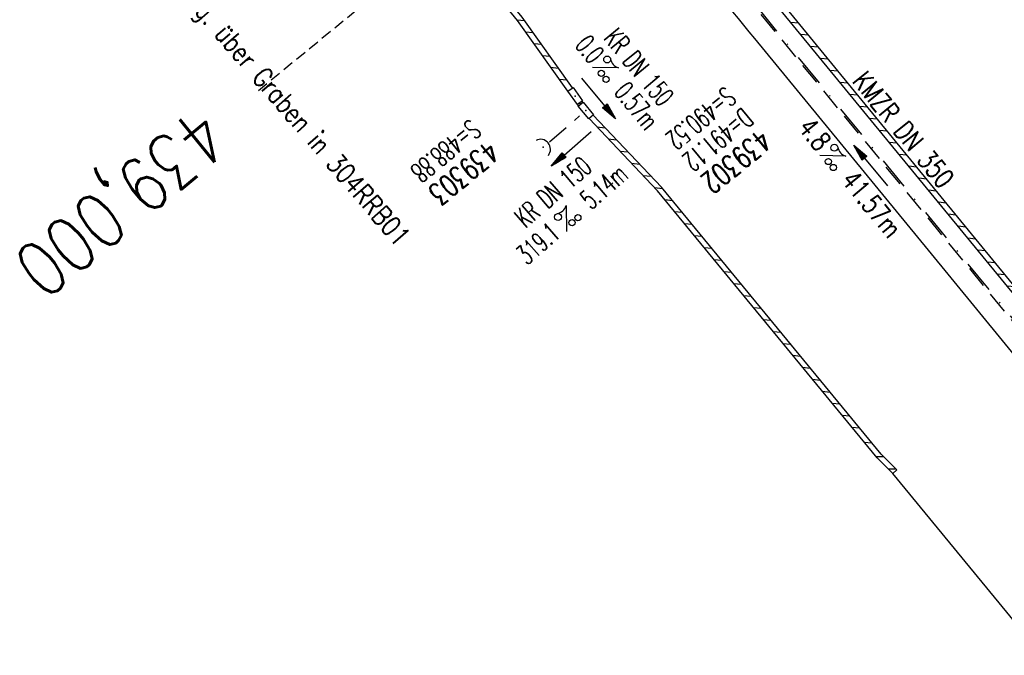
# Model space of a CAD drawing. Extents: x 459406 to 461721, y 413308 to 423218.
# Tile 229 of 256: x 460138 to 460228, y 422156 to 422214. Entities that reach past the tile are written whole.
import ezdxf
from ezdxf.enums import TextEntityAlignment as Align

# ---------------------------------------------------------------- set-up
doc = ezdxf.new("R2010")
doc.units = 0
doc.header["$LTSCALE"] = 2
doc.header["$MEASUREMENT"] = 0
for name, pattern in [('AUSGEZOGEN', [0]), ('GESTRICH-X2', [1.5, 1, -0.5]), ('GESTRICHELT', [0.75, 0.5, -0.25]), ('STRICHPT-X3', [3, 1.5, -0.75, 0, -0.75])]:
    doc.linetypes.add(name, pattern=pattern)
doc.layers.get('0').update_dxf_attribs({"linetype": 'AUSGEZOGEN'})
for name, color, linetype in [('ACHSE', 1, 'STRICHPT-X3'), ('FBR', 8, 'CONTINUOUS'), ('HEKTOM', 1, 'GESTRICHELT'), ('KANAL', 7, 'GESTRICH-X2'), ('PFEIL', 7, 'CONTINUOUS'), ('RINNE', 200, 'CONTINUOUS'), ('SCHACHTNR', 6, 'CONTINUOUS'), ('SCHRIFT', 7, 'AUSGEZOGEN'), ('SCHSYMBOL', 7, 'AUSGEZOGEN'), ('TEXTO', 4, 'CONTINUOUS'), ('TEXTU', 4, 'CONTINUOUS')]:
    doc.layers.add(name, color=color, linetype=linetype)
doc.styles.add('ROMANS', font='romans.shx', dxfattribs={"width": 0.8})

# ---------------------------------------------------------------- blocks, each defined once
blk = doc.blocks.new('30')
at = {"color": 0}
for p, q in [((-0.75, -0.29), (-0.75, 0.293)), ((-0.75, 0.293), (0.753, 0.293)), ((0.753, 0.293), (0.753, -0.29)), ((0.753, -0.29), (-0.75, -0.29))]:
    blk.add_line(p, q, dxfattribs=at)
blk.add_point((0, 0), dxfattribs=at)
blk = doc.blocks.new('PROM')
blk.add_line((1.566, 1.817), (0.019, 0.015))
for centre, radius in [((0.317, 1.51), 0.317), ((0.943, 0.291), 0.283), ((1.645, 0.287), 0.283)]:
    blk.add_circle(centre, radius)
blk.add_arc((0.992, 2.682), 1.033, 239.14139, 303.35492)
blk = doc.blocks.new('PFEIL2')
at = {"color": 0}
for p, q in [((0.88, 0.002), (-2.401, -0.012)), ((0.881, -0.271), (0.879, 0.276)), ((0.879, 0.276), (2.429, 0.009)), ((0.911, 0.27), (0.879, 0.265)), ((0.965, 0.261), (0.879, 0.246)), ((1.019, 0.252), (0.879, 0.228)), ((1.073, 0.242), (0.879, 0.209)), ((1.127, 0.233), (0.879, 0.191)), ((1.181, 0.224), (0.879, 0.172)), ((1.235, 0.214), (0.879, 0.154)), ((1.289, 0.205), (0.879, 0.135)), ((1.343, 0.196), (0.879, 0.117)), ((1.397, 0.187), (0.879, 0.098)), ((1.451, 0.177), (0.879, 0.08)), ((1.505, 0.168), (0.879, 0.061)), ((1.559, 0.159), (0.88, 0.043)), ((1.613, 0.149), (0.88, 0.024)), ((1.668, 0.14), (0.88, 0.006)), ((1.722, 0.131), (0.88, -0.013)), ((1.776, 0.121), (0.88, -0.031)), ((1.83, 0.112), (0.88, -0.05)), ((1.884, 0.103), (0.88, -0.068)), ((1.938, 0.094), (0.88, -0.087)), ((1.992, 0.084), (0.88, -0.105)), ((2.046, 0.075), (0.88, -0.124)), ((2.1, 0.066), (0.88, -0.142)), ((2.154, 0.056), (0.88, -0.161)), ((2.208, 0.047), (0.88, -0.179)), ((2.262, 0.038), (0.881, -0.198)), ((2.316, 0.029), (0.881, -0.216)), ((2.37, 0.019), (0.881, -0.235)), ((2.424, 0.01), (0.881, -0.253)), ((2.429, 0.009), (0.881, -0.271))]:
    blk.add_line(p, q, dxfattribs=at)
blk = doc.blocks.new('42')
at = {"color": 0}
blk.add_arc((-0.025, -0.311), 0.91, 12.5363, 167.4637, dxfattribs=at)
blk.add_point((0, 0), dxfattribs=at)
blk = doc.blocks.new('30S')
at = {"color": 0}
for p, q in [((-0.751, -0.583), (-0.751, 0)), ((-0.751, 0), (0.751, 0)), ((0.751, 0), (0.751, -0.583)), ((0.751, -0.583), (-0.751, -0.583))]:
    blk.add_line(p, q, dxfattribs=at)
blk.add_point((0, 0), dxfattribs=at)
blk = doc.blocks.new('A$C61876E39')
at = {"layer": 'RINNE'}
for p, q in [((460192.358, 422233.583), (460193.063, 422233.513)), ((460193.257, 422232.489), (460193.961, 422232.419)), ((460194.155, 422231.395), (460194.86, 422231.325)), ((460195.054, 422230.301), (460195.758, 422230.231)), ((460195.952, 422229.207), (460196.657, 422229.137)), ((460196.851, 422228.112), (460197.555, 422228.043)), ((460197.749, 422227.018), (460198.454, 422226.948)), ((460198.648, 422225.924), (460199.352, 422225.854)), ((460199.546, 422224.83), (460200.25, 422224.76)), ((460200.445, 422223.736), (460201.149, 422223.666)), ((460201.343, 422222.642), (460202.047, 422222.572)), ((460202.241, 422221.548), (460202.946, 422221.478)), ((460203.14, 422220.454), (460203.844, 422220.384)), ((460204.038, 422219.36), (460204.499, 422219.314)), ((460205.52, 422218.208), (460205.64, 422218.196)), ((460205.833, 422217.172), (460206.537, 422217.102)), ((460206.73, 422216.078), (460207.433, 422216.008)), ((460207.626, 422214.984), (460208.33, 422214.914)), ((460208.523, 422213.89), (460209.226, 422213.82)), ((460209.419, 422212.796), (460210.123, 422212.726)), ((460210.316, 422211.702), (460211.02, 422211.632)), ((460211.213, 422210.608), (460211.916, 422210.538)), ((460212.109, 422209.514), (460212.813, 422209.444)), ((460213.006, 422208.42), (460213.709, 422208.351)), ((460213.902, 422207.327), (460214.606, 422207.257)), ((460214.799, 422206.233), (460215.503, 422206.163)), ((460215.695, 422205.139), (460216.399, 422205.069)), ((460216.592, 422204.045), (460217.296, 422203.975)), ((460217.489, 422202.951), (460218.192, 422202.881)), ((460218.385, 422201.857), (460219.089, 422201.787)), ((460219.282, 422200.763), (460219.986, 422200.693)), ((460220.178, 422199.669), (460220.882, 422199.599)), ((460221.075, 422198.575), (460221.779, 422198.505)), ((460221.972, 422197.481), (460222.675, 422197.411)), ((460222.868, 422196.387), (460223.572, 422196.318)), ((460223.765, 422195.293), (460224.469, 422195.224)), ((460224.661, 422194.2), (460225.365, 422194.13)), ((460225.558, 422193.106), (460226.262, 422193.036)), ((460226.455, 422192.012), (460227.158, 422191.942)), ((460227.351, 422190.918), (460228.055, 422190.848)), ((460228.248, 422189.824), (460228.952, 422189.754)), ((460229.144, 422188.73), (460229.848, 422188.66)), ((460230.041, 422187.636), (460230.973, 422187.544)), ((460232.292, 422186.408), (460232.337, 422186.403)), ((460232.53, 422185.379), (460233.233, 422185.309)), ((460233.426, 422184.285), (460234.129, 422184.216)), ((460234.322, 422183.191), (460235.025, 422183.122)), ((460235.218, 422182.098), (460235.922, 422182.028)), ((460236.114, 422181.004), (460236.818, 422180.934)), ((460237.01, 422179.91), (460237.714, 422179.84)), ((460237.907, 422178.816), (460238.61, 422178.746)), ((460238.803, 422177.722), (460239.506, 422177.652)), ((460239.699, 422176.628), (460240.402, 422176.558)), ((460240.595, 422175.534), (460241.299, 422175.465)), ((460241.491, 422174.441), (460242.195, 422174.371)), ((460242.387, 422173.347), (460243.091, 422173.277)), ((460243.284, 422172.253), (460243.987, 422172.183)), ((460244.18, 422171.159), (460244.306, 422171.146)), ((460245.327, 422170.04), (460245.781, 422169.995)), ((460245.974, 422168.971), (460246.678, 422168.901)), ((460246.872, 422167.877), (460247.576, 422167.807)), ((460247.77, 422166.783), (460248.474, 422166.713)), ((460248.667, 422165.689), (460249.371, 422165.619)), ((460249.565, 422164.595), (460250.269, 422164.525)), ((460250.463, 422163.501), (460251.167, 422163.431)), ((460251.36, 422162.407), (460252.065, 422162.337)), ((460252.258, 422161.313), (460252.962, 422161.243)), ((460253.156, 422160.219), (460253.86, 422160.149)), ((460254.053, 422159.125), (460254.758, 422159.055)), ((460254.951, 422158.031), (460255.655, 422157.961)), ((460255.849, 422156.937), (460256.553, 422156.867))]:
    blk.add_line(p, q, dxfattribs=at)
at = {"layer": 'SCHSYMBOL'}
for p, rotation in [((460204.723, 422218.526), 129.3599212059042), ((460231.454, 422186.692), 129.3610903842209), ((460244.713, 422170.508), 129.3610903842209), ((460256.926, 422155.624), 129.3606918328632)]:
    blk.add_blockref('30S', p, dxfattribs=dict(at, rotation=rotation))

msp = doc.modelspace()

# ---------------------------------------------------------------- linework, layer by layer
at = {"layer": 'ACHSE', "flags": 128}
msp.add_lwpolyline([(459426.662, 423071.803), (459434.696, 423063.959, 0.000009), (459443.64, 423055.227, -0.000014), (459452.584, 423046.495), (459470.472, 423029.03), (459488.36, 423011.565, 0.000028), (459497.304, 423002.833, -0.000019), (459506.249, 422994.101, -0.00001), (459515.193, 422985.368, 0.00001), (459524.137, 422976.636, 0.000005), (459533.081, 422967.904, -0.000014), (459542.025, 422959.172), (459559.913, 422941.707), (459577.801, 422924.242, 0.000014), (459586.745, 422915.51, -0.000007), (459595.689, 422906.778, -0.000007), (459604.633, 422898.046, 0.000014), (459613.577, 422889.313), (459631.466, 422871.848), (459649.354, 422854.384), (459667.242, 422836.919), (459685.13, 422819.454, 0.000014), (459694.074, 422810.722, -0.000007), (459703.018, 422801.99), (459720.906, 422784.525, 0.000016), (459724.892, 422780.634, -0.000005), (459728.877, 422776.743, -0.000854), (459731.569, 422774.105, -0.000319), (459738.762, 422767.026, -0.002071), (459745.754, 422760.078, -0.001348), (459756.422, 422749.331, -0.001735), (459764.656, 422740.934, -0.001541), (459773.862, 422731.42, -0.001535), (459782.493, 422722.391, -0.001533), (459791.081, 422713.295, -0.001538), (459799.62, 422704.14, -0.001542), (459808.076, 422694.96, -0.001544), (459816.476, 422685.728, -0.001539), (459824.843, 422676.417, -0.001534), (459833.152, 422667.055, -0.001539), (459841.381, 422657.669, -0.001538), (459850.202, 422647.481, -0.001798), (459857.687, 422638.719, -0.001274), (459867.543, 422627.036, -0.002004), (459873.759, 422619.57, -0.000175), (459878.95, 422613.279, -0.000644), (459880.358, 422611.567, -0.000005), (459884.996, 422605.912, 0.000011), (459889.634, 422600.258), (459905.489, 422580.929, -0.000007), (459913.416, 422571.264, 0.000013), (459921.344, 422561.599), (459937.199, 422542.27), (459953.054, 422522.941, -0.000013), (459960.981, 422513.276, 0.000013), (459968.909, 422503.611), (459984.764, 422484.282), (460000.619, 422464.953), (460016.474, 422445.624, -0.000013), (460024.401, 422435.959, 0.000013), (460032.329, 422426.294), (460048.184, 422406.965), (460064.039, 422387.636), (460079.894, 422368.307, -0.000013), (460087.822, 422358.642, 0.000013), (460095.749, 422348.977), (460111.604, 422329.648), (460127.459, 422310.319, -0.000007), (460128.884, 422308.581, -0.000001), (460143.314, 422290.989, -0.000002), (460151.241, 422281.324, 0.000015), (460159.168, 422271.66), (460175.023, 422252.331), (460190.878, 422233.002, -0.000013), (460198.805, 422223.337, 0.000013), (460206.733, 422213.672), (460222.588, 422194.343), (460238.443, 422175.014), (460254.298, 422155.685, -0.000013), (460262.225, 422146.02, 0.000006), (460270.153, 422136.355, 0.000006), (460286.008, 422117.026, -0.000004), (460301.863, 422097.697, -0.000002), (460317.718, 422078.367, 0.000003), (460333.573, 422059.038, 0.000003), (460349.428, 422039.709, -0.000003), (460365.283, 422020.38, -0.000003), (460381.138, 422001.051, 0.000002), (460396.993, 421981.721, 0.000004), (460412.848, 421962.392, -0.000004), (460428.703, 421943.063, -0.00001), (460444.557, 421923.733, 0.000007), (460460.412, 421904.404, 0.000007), (460476.267, 421885.075, -0.000009), (460492.122, 421865.746, -0.000004), (460500.05, 421856.081, 0.000013), (460507.977, 421846.416), (460523.832, 421827.087), (460539.687, 421807.758, -0.000013), (460547.615, 421798.093, 0.000013), (460555.542, 421788.428), (460571.397, 421769.099), (460587.252, 421749.77, -0.000006), (460593.285, 421742.414, -0.000005), (460600.584, 421733.516, -0.000221), (460600.794, 421733.26, -0.00002), (460603.104, 421730.438, -0.001396), (460609.311, 421722.812, -0.000905), (460618.831, 421711.005, -0.001598), (460625.682, 421702.421, -0.001252), (460634.363, 421691.415, -0.001248), (460642.05, 421681.569, -0.001247), (460649.698, 421671.671, -0.001249), (460657.298, 421661.734, -0.001252), (460664.835, 421651.775, -0.001254), (460672.327, 421641.773, -0.001254), (460679.772, 421631.728, -0.001248), (460687.162, 421621.653, -0.001247), (460694.508, 421611.532, -0.001248), (460701.802, 421601.377, -0.001248), (460709.041, 421591.191, -0.001255), (460716.232, 421580.966, -0.001255), (460723.37, 421570.705, -0.001253), (460730.46, 421560.405, -0.001254), (460737.493, 421550.076, -0.001245), (460744.465, 421539.726, -0.001241), (460751.409, 421529.307, -0.001249), (460758.312, 421518.837, -0.001258), (460765.117, 421508.401, -0.001258), (460771.865, 421497.938, -0.001248), (460778.614, 421487.358, -0.001243), (460785.302, 421476.758, -0.00125), (460791.901, 421466.181, -0.001256), (460798.46, 421455.551, -0.001254), (460804.975, 421444.872, -0.00125), (460811.434, 421434.165, -0.001251), (460817.835, 421423.433, -0.001246), (460824.181, 421412.672, -0.001245), (460830.48, 421401.867, -0.001251), (460836.726, 421391.029, -0.001252), (460842.909, 421380.176, -0.001256), (460849.043, 421369.282, -0.001256), (460855.12, 421358.361, -0.001246), (460861.131, 421347.43, -0.001241), (460867.112, 421336.425, -0.001247), (460873.04, 421325.386, -0.001253), (460878.885, 421314.371, -0.001261), (460884.678, 421303.319, -0.001257), (460890.436, 421292.199, -0.001248), (460896.133, 421281.059, -0.00125), (460901.764, 421269.913, -0.001246), (460907.347, 421258.723, -0.001246), (460912.869, 421247.515, -0.001249), (460918.335, 421236.28, -0.001248), (460923.75, 421225.007, -0.001253), (460929.103, 421213.719, -0.001251), (460934.405, 421202.392, -0.001254), (460939.649, 421191.042, -0.001255), (460944.833, 421179.671, -0.001251), (460949.963, 421168.267, -0.001252), (460955.033, 421156.846, -0.001247), (460960.047, 421145.395, -0.001247), (460965.004, 421133.921, -0.001248), (460969.9, 421122.429, -0.001246), (460974.746, 421110.897, -0.001255), (460979.54, 421099.326, -0.00126), (460984.257, 421087.777, -0.001252), (460988.908, 421076.225, -0.001243), (460993.535, 421064.563, -0.001243), (460998.107, 421052.872, -0.001254), (461002.582, 421041.257, -0.001259), (461007.005, 421029.604, -0.001252), (461011.394, 421017.862, -0.001245), (461015.72, 421006.112, -0.001249), (461019.972, 420994.38, -0.00125), (461024.171, 420982.613, -0.001249), (461028.315, 420970.813, -0.00125), (461032.394, 420959.009, -0.001248), (461036.422, 420947.164, -0.001254), (461040.394, 420935.287, -0.001259), (461044.292, 420923.435, -0.001252), (461048.126, 420911.576, -0.001245), (461051.923, 420899.629, -0.001244), (461055.662, 420887.657, -0.001252), (461059.317, 420875.747, -0.001256), (461062.914, 420863.813, -0.001249), (461066.471, 420851.792, -0.001248), (461069.966, 420839.762, -0.001254), (461073.385, 420827.768, -0.001253), (461076.746, 420815.75, -0.001249), (461080.058, 420803.675, -0.001247), (461083.311, 420791.579, -0.001252), (461086.49, 420779.517, -0.001251), (461089.608, 420767.44, -0.001245), (461092.68, 420755.295, -0.001248), (461095.688, 420743.146, -0.001251), (461098.628, 420731.013, -0.001257), (461101.691, 420718.09, -0.001425), (461104.332, 420706.673, -0.001081), (461107.664, 420691.933, -0.001652), (461109.792, 420682.276, -0.000251), (461111.911, 420672.484, -0.000696), (461112.668, 420668.95, -0.000002), (461114.482, 420660.43, -0.000008), (461115.035, 420657.832), (461120.24, 420633.38), (461125.445, 420608.928), (461130.65, 420584.476), (461135.855, 420560.024, -0.000004), (461138.458, 420547.797, 0.000004), (461141.06, 420535.571), (461146.265, 420511.119), (461151.47, 420486.667), (461161.88, 420437.763)], format="xyb", dxfattribs=at)
at = {"layer": 'FBR'}
for p, q in [((460217.833, 422172.69), (460216.384, 422174.126)), ((460270.752, 422108.2), (460217.833, 422172.69))]:
    msp.add_line(p, q, dxfattribs=at)
at = {"layer": 'FBR', "flags": 128}
for points in [[(460141.768, 422289.721, -0.000002), (460149.695, 422280.056, 0.000015), (460157.622, 422270.392), (460173.477, 422251.063), (460189.332, 422231.734, -0.000013), (460197.259, 422222.069, 0.000013), (460205.187, 422212.404), (460221.042, 422193.075), (460236.897, 422173.746), (460252.752, 422154.417, -0.000013), (460260.679, 422144.752, 0.000006), (460268.607, 422135.087, 0.000006), (460284.462, 422115.758, -0.000004), (460300.317, 422096.429, -0.000002), (460316.172, 422077.099, 0.000003), (460332.027, 422057.77, 0.000003), (460347.882, 422038.441, -0.000003), (460363.737, 422019.112, -0.000003), (460379.592, 421999.782, 0.000002), (460395.447, 421980.453, 0.000004), (460411.302, 421961.124, -0.000004), (460427.157, 421941.795, -0.000003), (460432.271, 421935.559, 0.000007)], [(460156.651, 422301.929, -0.000002), (460164.578, 422292.264, 0.000015), (460172.505, 422282.6), (460187.304, 422264.558)]]:
    msp.add_lwpolyline(points, format="xyb", dxfattribs=at)
at = {"layer": 'FBR'}
msp.add_lwpolyline([(460114.122, 422299.379, -0.000007), (460115.547, 422297.642), (460129.977, 422280.049, -0.000002), (460137.904, 422270.385, 0.000015), (460145.831, 422260.72), (460157.963, 422245.761)], format="xyb", dxfattribs=at)
at = {"layer": 'HEKTOM'}
msp.add_line((460190.875, 422233), (460159.938, 422207.625), dxfattribs=at)
at = {"layer": 'KANAL'}
for p, q in [((460203.875, 422216.906), (460229.281, 422185.938)), ((460189.349, 422206.408), (460189.286, 422206.536)), ((460186.5, 422202.969), (460189.25, 422205.344))]:
    msp.add_line(p, q, dxfattribs=at)
at = {"layer": 'RINNE'}
for p, q in [((460183.555, 422214.094), (460184.221, 422214.028)), ((460184.33, 422213.012), (460184.99, 422212.948)), ((460185.099, 422211.932), (460185.76, 422211.867)), ((460185.869, 422210.851), (460186.529, 422210.786)), ((460186.638, 422209.771), (460187.298, 422209.706)), ((460187.408, 422208.69), (460188.068, 422208.625)), ((460189.236, 422206.501), (460189.439, 422206.481)), ((460190.815, 422204.336), (460191.575, 422204.261)), ((460191.866, 422203.228), (460192.625, 422203.153)), ((460192.916, 422202.119), (460193.676, 422202.045)), ((460193.967, 422201.011), (460194.727, 422200.936)), ((460195.018, 422199.903), (460195.778, 422199.828)), ((460196.069, 422198.795), (460196.812, 422198.721)), ((460197.007, 422197.698), (460197.711, 422197.628)), ((460197.906, 422196.604), (460198.61, 422196.535)), ((460198.804, 422195.511), (460199.509, 422195.442)), ((460199.703, 422194.418), (460200.407, 422194.348)), ((460200.602, 422193.324), (460201.306, 422193.255)), ((460201.501, 422192.231), (460202.205, 422192.162)), ((460202.399, 422191.138), (460203.103, 422191.069)), ((460203.298, 422190.045), (460204.002, 422189.975)), ((460204.197, 422188.951), (460204.901, 422188.882)), ((460205.095, 422187.858), (460205.8, 422187.789)), ((460205.994, 422186.765), (460206.698, 422186.696)), ((460206.893, 422185.672), (460207.597, 422185.602)), ((460207.792, 422184.578), (460208.496, 422184.509)), ((460208.69, 422183.485), (460209.395, 422183.416)), ((460209.589, 422182.392), (460210.293, 422182.323)), ((460210.488, 422181.299), (460211.192, 422181.229)), ((460211.386, 422180.205), (460212.091, 422180.136)), ((460212.285, 422179.112), (460212.989, 422179.043)), ((460213.184, 422178.019), (460213.888, 422177.95)), ((460214.083, 422176.926), (460214.787, 422176.856)), ((460215.209, 422175.555), (460215.913, 422175.486)), ((460216.293, 422174.237), (460216.979, 422174.24)), ((460217.833, 422172.69), (460216.384, 422174.126)), ((460218.185, 422173.045), (460216.754, 422174.463)), ((460217.389, 422173.131), (460218.096, 422173.134))]:
    msp.add_line(p, q, dxfattribs=at)
at = {"layer": 'RINNE', "flags": 128}
for points in [[(460344.717, 422048.565), (460332.938, 422062.978), (460307.728, 422093.688), (460283.692, 422122.99), (460270.428, 422139.155), (460256.926, 422155.624), (460244.713, 422170.508), (460231.454, 422186.692), (460231.255, 422186.924), (460230.391, 422187.209), (460204.723, 422218.526), (460180.618, 422247.88), (460172.873, 422257.324), (460172.774, 422258.21), (460154.624, 422280.355), (460129.402, 422311.093), (460104.301, 422341.692), (460078.465, 422373.208), (460053.58, 422403.568), (460028.193, 422434.508), (460002.427, 422465.945), (459988.521, 422482.907), (459964.079, 422512.681), (459943.393, 422537.927)], [(460231.211, 422187.465), (460230.686, 422187.638), (460205.586, 422218.262)], [(460218.185, 422173.045), (460217.833, 422172.69)]]:
    msp.add_lwpolyline(points, dxfattribs=at)
at = {"layer": 'RINNE'}
for points in [[(460188.185, 422207.599), (460183.597, 422214.042), (460158.546, 422244.561), (460157.963, 422245.761)], [(460188.594, 422207.887), (460183.994, 422214.346), (460158.97, 422244.833), (460158.413, 422245.979)], [(460189.154, 422206.247), (460189.08, 422206.342), (460189.057, 422206.375)], [(460189.54, 422206.564), (460189.481, 422206.64), (460189.466, 422206.662)], [(460216.754, 422174.463), (460196.714, 422198.841), (460190.493, 422205.402)], [(460216.384, 422174.126), (460196.339, 422198.51), (460190.105, 422205.084)]]:
    msp.add_lwpolyline(points, dxfattribs=at)

# ---------------------------------------------------------------- block references
msp.add_blockref('A$C61876E39', (0, 0))
at = {"layer": 'PFEIL'}
for p, rotation in [((460190.979, 422206.928), 309.5461), ((460188.495, 422202.341), 220.8480999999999), ((460215.796, 422200.795), 129.3605)]:
    msp.add_blockref('PFEIL2', p, dxfattribs=dict(at, rotation=rotation))
at = {"layer": 'SCHSYMBOL'}
for name, p, rotation in [('30', (460188.856, 422207.151), 125.0791821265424), ('30', (460189.824, 422205.827), 309.3605), ('42', (460185.938, 422202.467), 309.3605)]:
    msp.add_blockref(name, p, dxfattribs=dict(at, rotation=rotation))
at = {"layer": 'TEXTU'}
for p, rotation in [((460190.397, 422209.766), 309.5461), ((460211.122, 422201.715), 309.3605), ((460188.034, 422194.758), 40.8481)]:
    msp.add_blockref('PROM', p, dxfattribs=dict(at, rotation=rotation))

# ---------------------------------------------------------------- texts
at = {"layer": 'HEKTOM', "style": 'ROMANS', "width": 0.8}
msp.add_text('439,000', height=5, rotation=219.3605, dxfattribs=at).set_placement((460154.5, 422206.406))
at = {"layer": 'SCHACHTNR', "style": 'ROMANS'}
for s, height, width, p in [('S=490.52', 1.8, 0.6, (460202.534, 422208.092)), ('D=491.12', 1.8, 0.6, (460204.097, 422206.154)), ('S=488.88', 1.8, 0.6, (460179.264, 422205.107)), ('439302', 2, 0.7, (460205.69, 422204.217)), ('439303', 2, 0.7, (460180.858, 422203.17))]:
    msp.add_text(s, height=height, rotation=219.3605, dxfattribs=dict(at, width=width)).set_placement(p)
at = {"layer": 'SCHRIFT', "style": 'ROMANS', "width": 0.8}
msp.add_text('Entwg. über Graben in 304RRB01', height=1.8, rotation=310.66846, dxfattribs=at).set_placement((460151.139, 422218.233))
at = {"layer": 'TEXTO', "style": 'ROMANS'}
for s, rotation, width, p in [('KR DN 150', 309.5461, 0.6, (460193.968, 422209.222)), ('KMZR DN 350', 309.3605, 0.75, (460218.09, 422203.517)), ('KR DN 150', 40.8481, 0.6, (460187.412, 422197.722))]:
    msp.add_text(s, height=1.8, rotation=rotation, dxfattribs=dict(at, width=width)).set_placement(p, align=Align.CENTER)
at = {"layer": 'TEXTU', "style": 'ROMANS'}
for s, rotation, width, p in [('0.0', 309.5461, 0.6, (460188.742, 422211.746)), ('0.57m', 309.5461, 0.6, (460192.304, 422207.465)), ('4.8', 309.3605, 0.75, (460209.084, 422204.211)), ('5.14m', 40.8481, 0.6, (460190.303, 422196.71)), ('41.57m', 309.3605, 0.75, (460213.021, 422199.398)), ('319.1', 40.8481, 0.6, (460184.459, 422191.647))]:
    msp.add_text(s, height=1.8, rotation=rotation, dxfattribs=dict(at, width=width)).set_placement(p)

doc.saveas('drawing.dxf')
